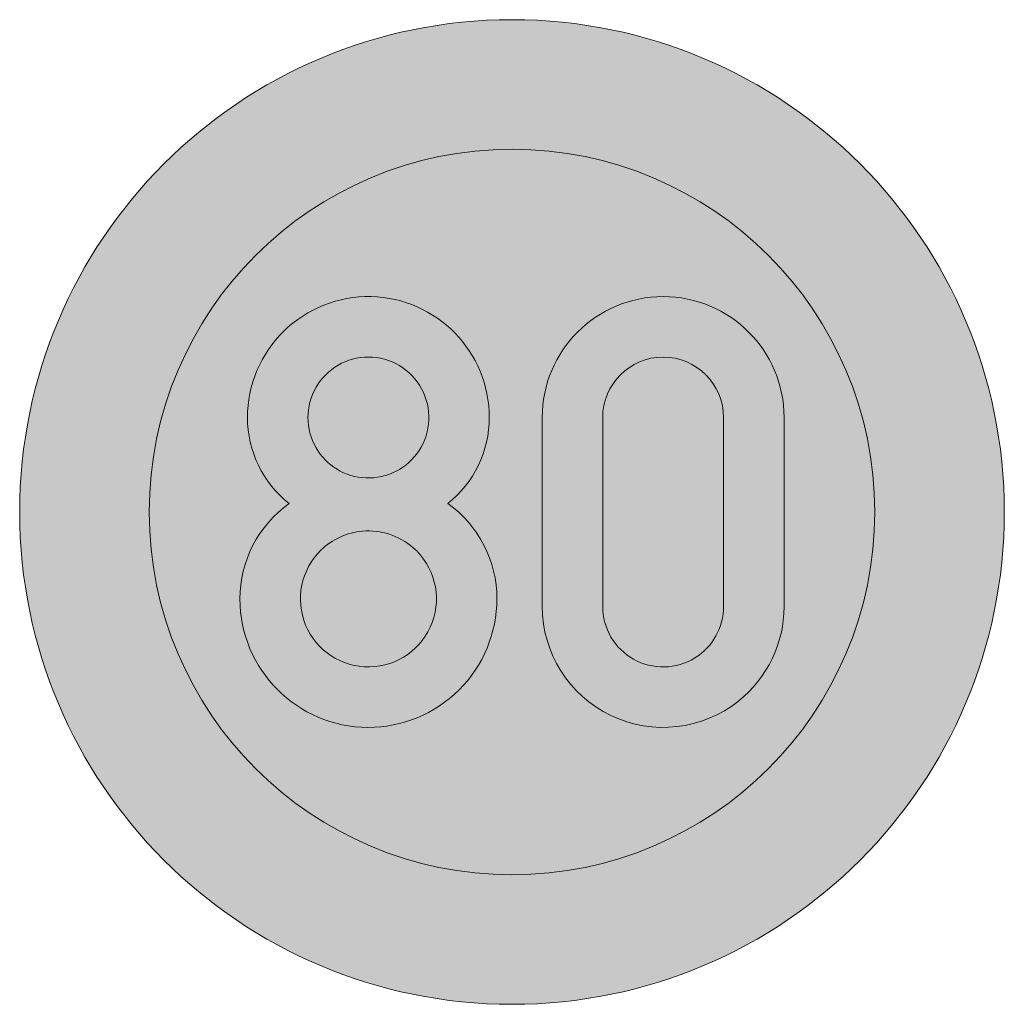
# Model space of a CAD drawing. Header units: metres. Extents: x -0.002 to 0.002, y -0.002 to 0.002.
import ezdxf

# ---------------------------------------------------------------- set-up
doc = ezdxf.new("R2010")
doc.units = ezdxf.units.M
for name, color, linetype, lineweight in [('VKZ_274-58_flf', 1, 'Continuous', 0), ('VKZ_274-58_sym', 7, 'Continuous', 0), ('VKZ_274-58_txt', 7, 'Continuous', 0)]:
    doc.layers.add(name, color=color, linetype=linetype, lineweight=lineweight)

msp = doc.modelspace()

# ---------------------------------------------------------------- hatches: boundary and pattern name
at = {"layer": 'VKZ_274-58_flf'}
h = msp.add_hatch(color=256, dxfattribs=at)
h.dxf.hatch_style = 1
h.paths.add_polyline_path([(0.002, 0, 1), (-0.002, 0, 1)])
h.paths.add_polyline_path([(-0.0014737, 0, -1), (0.0014737, 0, -1)], flags=16)
h.paths.add_polyline_path([(0.0009209, -0.0007674, -0.628833), (0.0001228, -0.0003838), (0.0001228, 0.0003838, -1), (0.0011053, 0.0003838), (0.0011053, -0.0003838, -0.227873)], flags=0)
h.paths.add_polyline_path([(0.0007426, -0.0005931, -0.58645), (0.0003684, -0.0003838), (0.0003684, 0.0003838, -1), (0.0008596, 0.0003838), (0.0008596, -0.0003838, -0.260676)], flags=0)
h.paths.add_polyline_path([(-0.0005851, -0.000875, -0.413229), (-0.0011053, -0.0003531, -0.24257), (-0.0009055, 0.0000345, -0.229365), (-0.0010746, 0.0003838, -0.420608), (-0.0005726, 0.0008749, -0.407848), (-0.0000921, 0.0003838, -0.229365), (-0.0002612, 0.0000345, -0.244686), (-0.0000614, -0.0003531, -0.415199)], flags=0)
h.paths.add_polyline_path([(-0.000579, -0.0006294, -0.678355), (-0.0007763, -0.0001553, -0.173428), (-0.0006072, -0.0000778, -0.204042), (-0.0004014, -0.0001451, -0.686703)], flags=0)
h.paths.add_polyline_path([(-0.0003776, 0.0002496, -0.265062), (-0.000594, 0.0001384, -0.256228), (-0.000796, 0.0002609, -0.577478), (-0.0005833, 0.0006294, -0.595584)], flags=0)
at = {"layer": 'VKZ_274-58_flf', "true_color": 0xffffff}
h = msp.add_hatch(color=7, dxfattribs=at)
h.dxf.hatch_style = 1
h.paths.add_polyline_path([(-0.0005833, 0.0006294, 0.577478), (-0.000796, 0.0002609, 0.255937), (-0.0005943, 0.0001384, 0.265355), (-0.0003776, 0.0002496, 0.595584)], flags=0)
h.paths.add_polyline_path([(-0.0004014, -0.0001451, 0.204042), (-0.0006072, -0.0000778, 0.173428), (-0.0007763, -0.0001553, 0.678355), (-0.000579, -0.0006294, 0.686703)], flags=0)
h.paths.add_polyline_path([(0.0008596, 0.0003838, 1), (0.0003684, 0.0003838), (0.0003684, -0.0003838, 0.58645), (0.0007426, -0.0005931, 0.260676), (0.0008596, -0.0003838)], flags=0)
h.paths.add_polyline_path([(-0.0014737, 0, 1), (0.0014737, 0, 1)])
h.paths.add_polyline_path([(0.0011053, 0.0003838), (0.0011053, -0.0003838, -0.227873), (0.0009209, -0.0007674, -0.628833), (0.0001228, -0.0003838), (0.0001228, 0.0003838, -1)], flags=16)
h.paths.add_polyline_path([(0.0008596, 0.0003838), (0.0008596, -0.0003838, -0.260676), (0.0007426, -0.0005931, -0.58645), (0.0003684, -0.0003838), (0.0003684, 0.0003838, -1)], flags=0)
h.paths.add_polyline_path([(-0.0000921, 0.0003838, -0.229365), (-0.0002612, 0.0000345, -0.244686), (-0.0000614, -0.0003531, -0.415199), (-0.0005851, -0.000875, -0.413229), (-0.0011053, -0.0003531, -0.24257), (-0.0009055, 0.0000345, -0.229365), (-0.0010746, 0.0003838, -0.420608), (-0.0005726, 0.0008749, -0.407848)], flags=16)
h.paths.add_polyline_path([(-0.0003776, 0.0002496, -0.265062), (-0.000594, 0.0001384, -0.256228), (-0.000796, 0.0002609, -0.577478), (-0.0005833, 0.0006294, -0.595584)], flags=0)
h.paths.add_polyline_path([(-0.0004014, -0.0001451, -0.686703), (-0.000579, -0.0006294, -0.678355), (-0.0007763, -0.0001553, -0.173428), (-0.0006072, -0.0000778, -0.204042)], flags=0)
h = msp.add_hatch(color=7, dxfattribs=at)
h.dxf.hatch_style = 1
h.paths.add_polyline_path([(-0.0005833, 0.0006294, 0.577478), (-0.000796, 0.0002609, 0.255937), (-0.0005943, 0.0001384, 0.265355), (-0.0003776, 0.0002496, 0.595584)])
h.paths.add_polyline_path([(-0.0004014, -0.0001451, 0.204042), (-0.0006072, -0.0000778, 0.173428), (-0.0007763, -0.0001553, 0.678355), (-0.000579, -0.0006294, 0.686703)])
h.paths.add_polyline_path([(0.0008596, 0.0003838, 1), (0.0003684, 0.0003838), (0.0003684, -0.0003838, 0.58645), (0.0007426, -0.0005931, 0.260676), (0.0008596, -0.0003838)])
at = {"layer": 'VKZ_274-58_txt'}
h = msp.add_hatch(color=256, dxfattribs=at)
h.dxf.hatch_style = 1
h.paths.add_polyline_path([(-0.0002612, 0.0000345, 0.229365), (-0.0000921, 0.0003838, 0.407848), (-0.0005726, 0.0008749, 0.420608), (-0.0010746, 0.0003838, 0.229365), (-0.0009055, 0.0000345, 0.24257), (-0.0011053, -0.0003531, 0.413229), (-0.0005851, -0.000875, 0.415199), (-0.0000614, -0.0003531, 0.244686)])
h.paths.add_polyline_path([(-0.0004014, -0.0001451, -0.686703), (-0.000579, -0.0006294, -0.678355), (-0.0007763, -0.0001553, -0.173428), (-0.0006072, -0.0000778, -0.204042)], flags=16)
h.paths.add_polyline_path([(-0.000594, 0.0001384, -0.256228), (-0.000796, 0.0002609, -0.577478), (-0.0005833, 0.0006294, -0.595584), (-0.0003776, 0.0002496, -0.265062)], flags=16)
h.paths.add_polyline_path([(0.0011053, 0.0003838, 1), (0.0001228, 0.0003838), (0.0001228, -0.0003838, 0.628833), (0.0009209, -0.0007674, 0.227873), (0.0011053, -0.0003838)])
h.paths.add_polyline_path([(0.0003684, 0.0003838, -1), (0.0008596, 0.0003838), (0.0008596, -0.0003838, -0.260676), (0.0007426, -0.0005931, -0.58645), (0.0003684, -0.0003838)], flags=16)

# ---------------------------------------------------------------- linework, layer by layer
at = {"layer": 'VKZ_274-58_sym'}
for p, q in [((-0.0010746, 0.0003838), (-0.0010746, 0.0003838)), ((-0.0011053, -0.0003531), (-0.0011053, -0.0003531))]:
    msp.add_line(p, q, dxfattribs=at)
for radius in [0.002, 0.0014737]:
    msp.add_circle((0, 0), radius, dxfattribs=at)
at = {"layer": 'VKZ_274-58_txt'}
msp.add_line((-0.0002612, 0.0000345), (-0.0002612, 0.0000345), dxfattribs=at)
for points in [[(-0.0009055, 0.0000345, -0.229365), (-0.0010746, 0.0003838, -0.420608), (-0.0005726, 0.0008749, -0.407848), (-0.0000921, 0.0003838), (-0.0000921, 0.0003838, -0.229365), (-0.0002612, 0.0000345, -0.244686), (-0.0000614, -0.0003531), (-0.0000614, -0.0003531, -0.415199), (-0.0005851, -0.000875, -0.413229), (-0.0011053, -0.0003531, -0.24257), (-0.0009055, 0.0000345)], [(-0.000594, 0.0001384, 0.265062), (-0.0003776, 0.0002496, 0.595584), (-0.0005833, 0.0006294, 0.577478), (-0.000796, 0.0002609, 0.255937), (-0.0005943, 0.0001384)]]:
    msp.add_lwpolyline(points, format="xyb", dxfattribs=at)
for points in [[(0.0011053, 0.0003838, 1), (0.0001228, 0.0003838), (0.0001228, -0.0003838, 0.628833), (0.0009209, -0.0007674, 0.227873), (0.0011053, -0.0003838)], [(0.0003684, -0.0003838, 0.58645), (0.0007426, -0.0005931, 0.260676), (0.0008596, -0.0003838), (0.0008596, 0.0003838, 1), (0.0003684, 0.0003838)], [(-0.0007763, -0.0001553, 0.678355), (-0.000579, -0.0006294, 0.686703), (-0.0004014, -0.0001451, 0.204042), (-0.0006072, -0.0000778, 0.173428)]]:
    msp.add_lwpolyline(points, format="xyb", close=True, dxfattribs=at)

doc.saveas('drawing.dxf')
